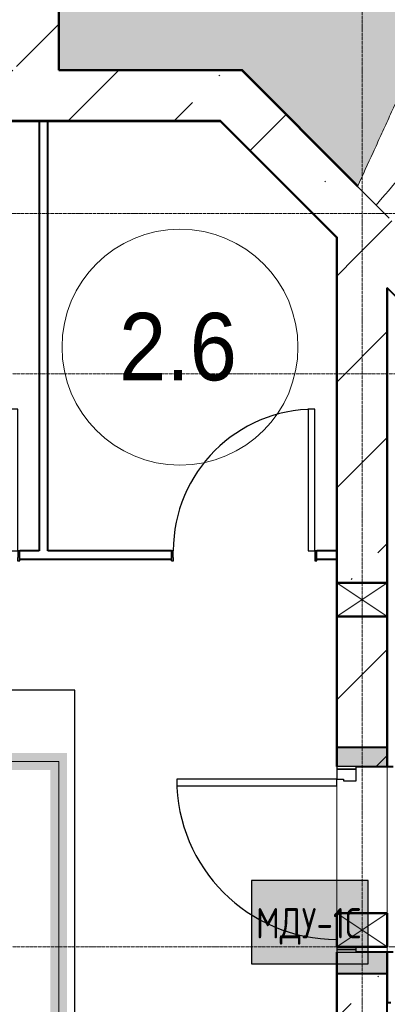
# Model space of a CAD drawing. Header units: millimetres. Extents: x -135639 to 224623, y -383017 to -59102.
# Tile 50 of 256: x 21763 to 23944, y -298756 to -292916. Entities that reach past the tile are written whole.
import ezdxf

# ---------------------------------------------------------------- set-up
doc = ezdxf.new("R2010")
doc.units = ezdxf.units.MM
for name, pattern in [('Линия сетки', [25, 20, -2.5, 0, -2.5]), ('Невидимые', [5, 3, -2]), ('Штрих_3_3_', [6, 3, -3])]:
    doc.linetypes.add(name, pattern=pattern)
for name, color, linetype, lineweight in [('A-000-M_MASS', 7, 'Continuous', 18), ('A-010-A_ROOM', 7, 'Continuous', 20), ('A-200-M_WALL', 7, 'Continuous', 18), ('A-200-M_WALL_EXT', 7, 'Continuous', 18), ('A-200-M_WALL_INT', 7, 'Continuous', 18), ('A-200-M_WALL_PAT', 7, 'Continuous', 40), ('A-314-M_WINDOW', 7, 'Continuous', 18), ('A-325-M_DOOR', 7, 'Continuous', 18), ('A-325-M_DOOR__FRAME', 7, 'Continuous', 30), ('A-325-M_DOOR_OPENING', 7, 'Continuous', 18), ('A-325-M_DOOR_PANEL', 7, 'Continuous', 30), ('C-953-M_PARKING', 7, 'Continuous', 18), ('C-953-MH_PARKING', 7, 'Невидимые', 18), ('S-160-M_FOUND', 7, 'Continuous', 18), ('Z-030-M_GRID', 7, 'Continuous', 9), ('Z-060-M_DETAIL', 7, 'Continuous', 18), ('Арматура воздуховодов', 7, 'Continuous', 18), ('ОС', 5, 'Continuous', 25), ('СС-011-ПОЖ-СИГНАЛИЗАЦИЯ', 1, 'Continuous', 30)]:
    doc.layers.add(name, color=color, linetype=linetype, lineweight=lineweight)
doc.layers.add('ССПС', color=5, linetype='Continuous')
doc.styles.add('1111', font='isocpeur.ttf')
doc.styles.add('Arial_2', font='arial.ttf', dxfattribs={"width": 0.9, "height": 400})
pattern_1 = [(45, (0, 0), (-628.618, 628.618), []), (45, (628.6, 0), (-628.618, 628.618), [1111.25, -222.25, 6.706, -215.544])]

# ---------------------------------------------------------------- blocks, each defined once
blk = doc.blocks.new('A_PAR_Parking - M-2663509-B2_-11_400_')
at = {"layer": 'C-953-M_PARKING', "true_color": 0xf7f9fb}
blk.add_hatch(color=7, dxfattribs=at).paths.add_polyline_path([(-1300, 2650), (-1300, -2700), (1300, -2700), (1300, 2650), (1200, 2650), (1200, -2600), (-1200, -2600), (-1200, 2650)])
at = {"layer": 'A-000-M_MASS', "color": 253, "true_color": 0xaaaaaa}
for p, q in [((-853.2, 716.7), (-993.1, 639.1)), ((853.2, 716.7), (993.1, 639.1)), ((-906.1, 687.4), (-993.1, 639.1)), ((993.1, 639.1), (906.1, 687.4))]:
    blk.add_line(p, q, dxfattribs=at)
for centre, start, end in [((-1010.2, 677.7), 223.41837, 293.93047), ((1010.2, 677.7), 246.06953, 316.58163)]:
    blk.add_arc(centre, 42.2, start, end, dxfattribs=at)
for points, knots in [([(-907.6, 876.4), (-907.6, 976), (-911.2, 1161), (-920, 1362), (-926.1, 1508.1), (-930.5, 1645.4), (-930.2, 1768.6), (-921.6, 1880.2), (-910.5, 1957.2), (-893.9, 2030.5), (-870.8, 2100), (-840.5, 2165.3), (-808.7, 2215.9), (-778.9, 2254), (-754.4, 2281.2), (-727.4, 2307.2), (-698.1, 2331.9), (-667.3, 2354.9), (-635.8, 2376.1), (-604.5, 2395.2), (-574, 2412.1), (-545.3, 2426.4), (-519.1, 2437.8), (-499.9, 2445), (-485.2, 2449.7), (-474.3, 2452.8), (-463.2, 2455.6), (-451.9, 2458.1), (-440.1, 2460.6), (-427.5, 2463), (-414, 2465.5), (-401.8, 2467.8), (-391.4, 2469.7), (-383.1, 2471.3), (-375.8, 2472.6), (-369.6, 2473.7), (-363, 2474.8), (-356.1, 2475.9), (-348.8, 2477.1), (-342.9, 2477.9), (-336.8, 2478.8), (-330.4, 2479.7), (-323.7, 2480.6), (-316.6, 2481.5), (-309.1, 2482.4), (-301.4, 2483.3), (-293.2, 2484.2), (-284.6, 2485.1), (-275.5, 2486), (-262.9, 2487.1), (-249.4, 2488.3), (-234.8, 2489.5), (-223.4, 2490.4), (-211.5, 2491.2), (-198.9, 2492.1), (-185.8, 2492.9), (-167.6, 2494), (-148.2, 2495.1), (-127.4, 2496.1), (-105.9, 2497.2), (-77.2, 2498.4), (-39.8, 2499.8), (-13, 2500.7), (0.9, 2501.1)], [-1, -1, -1, -1, -0.913265, -0.826531, -0.783163, -0.739796, -0.653061, -0.612245, -0.571429, -0.530612, -0.489796, -0.44898, -0.408163, -0.387755, -0.367347, -0.346939, -0.326531, -0.306122, -0.285714, -0.265306, -0.244898, -0.22449, -0.204082, -0.183673, -0.173469, -0.163265, -0.153061, -0.142857, -0.132653, -0.122449, -0.112245, -0.102041, -0.096939, -0.091837, -0.086735, -0.084184, -0.081633, -0.076531, -0.07398, -0.071429, -0.068878, -0.066327, -0.063776, -0.061224, -0.058673, -0.056122, -0.053571, -0.05102, -0.048469, -0.045918, -0.040816, -0.038265, -0.035714, -0.033163, -0.030612, -0.028061, -0.02551, -0.020408, -0.017857, -0.015306, -0.010204, -0.005102, 0, 0, 0, 0]), ([(0.9, 2501.1), (21.7, 2500.5), (51.4, 2499.4), (87.7, 2498), (113.2, 2496.8), (137.2, 2495.6), (159.8, 2494.4), (180.9, 2493.2), (200.8, 2491.9), (219.4, 2490.6), (236.6, 2489.3), (252.9, 2488), (267.9, 2486.6), (281.9, 2485.3), (295, 2483.9), (307, 2482.6), (319.6, 2481.1), (329.9, 2479.7), (338.4, 2478.5), (344.6, 2477.7), (350.4, 2476.8), (355.9, 2475.9), (361.2, 2475.1), (366.3, 2474.2), (371.2, 2473.4), (377.4, 2472.3), (384.7, 2471), (393, 2469.4), (403.4, 2467.5), (415.6, 2465.2), (433.6, 2461.8), (453.8, 2457.8), (475.9, 2452.6), (497.6, 2446), (520.6, 2437.4), (555.5, 2422.1), (605.5, 2395.9), (669.1, 2355.3), (729.9, 2307.4), (772.8, 2262.9), (802.5, 2224.9), (822.6, 2195.1), (840.7, 2164.2), (856.7, 2132.1), (870.9, 2098.9), (887.5, 2053.3), (903.9, 1993.8), (915.3, 1931.2), (921.9, 1879.2), (925.6, 1839.1), (928.2, 1798), (929.8, 1755.7), (930.5, 1719.5), (930.6, 1689.9), (930.5, 1667.4), (930.3, 1644.6), (929.9, 1621.4), (929.4, 1597.9), (928.5, 1566.1), (927.2, 1525.5), (924.6, 1458.6), (919.2, 1336.4), (911, 1144.9), (907.6, 970.1), (907.6, 876.4)], [-1, -1, -1, -1, -0.992347, -0.98852, -0.984694, -0.980867, -0.977041, -0.973214, -0.969388, -0.965561, -0.961735, -0.957908, -0.954082, -0.950255, -0.946429, -0.942602, -0.938776, -0.933673, -0.931122, -0.928571, -0.92602, -0.923469, -0.920918, -0.918367, -0.915816, -0.913265, -0.908163, -0.903061, -0.897959, -0.887755, -0.877551, -0.857143, -0.836735, -0.816327, -0.795918, -0.77551, -0.734694, -0.693878, -0.653061, -0.612245, -0.591837, -0.571429, -0.55102, -0.530612, -0.510204, -0.489796, -0.44898, -0.408163, -0.387755, -0.367347, -0.346939, -0.326531, -0.306122, -0.295918, -0.285714, -0.27551, -0.265306, -0.255102, -0.244898, -0.22449, -0.204082, -0.163265, -0.081633, 0, 0, 0, 0]), ([(-479.6, 2441.4), (-586, 2391.8), (-718.7, 2282.7), (-847.3, 2127.6), (-828.4, 2057)], [0, 0, 0, 0, 0.53668, 1.024735, 1.024735, 1.024735, 1.024735]), ([(-459.4, 2446), (-507.5, 2397.9), (-600.9, 2146.6), (-695.8, 1683.9), (-743.6, 1354.1), (-774.1, 1106.3), (-734.1, 996.4), (-659.8, 552.2), (-618, 522.3), (-447.3, 564.9), (-233.6, 590.3), (-1.9, 601.6)], [0, 0, 0, 0, 0.884172, 2.058368, 3.212407, 3.977765, 4.871213, 5.547774, 6.288901, 6.772879, 7.454401, 7.454401, 7.454401, 7.454401]), ([(459.4, 2446), (507.5, 2397.9), (600.9, 2146.6), (695.8, 1683.9), (743.6, 1354.1), (774.1, 1106.3), (734.1, 996.4), (659.8, 552.2), (618, 522.3), (447.3, 564.9), (233.6, 590.3), (1.9, 601.6)], [0, 0, 0, 0, 0.884172, 2.058368, 3.212407, 3.977765, 4.871213, 5.547774, 6.288901, 6.772879, 7.454401, 7.454401, 7.454401, 7.454401]), ([(479.6, 2441.4), (586, 2391.8), (718.7, 2282.7), (847.3, 2127.6), (828.4, 2057)], [0, 0, 0, 0, 0.53668, 1.024735, 1.024735, 1.024735, 1.024735]), ([(-828.4, 2057), (-802.6, 2015.7), (-728.3, 2173.2), (-566.1, 2339.3), (-504.9, 2380.6)], [0, 0, 0, 0, 0.497572, 1.022643, 1.022643, 1.022643, 1.022643]), ([(828.4, 2057), (802.6, 2015.7), (728.3, 2173.2), (566.1, 2339.3), (504.9, 2380.6)], [0, 0, 0, 0, 0.497572, 1.022643, 1.022643, 1.022643, 1.022643]), ([(-908.3, 1105.9), (-792, 1130), (-753.2, 859.4), (-662.6, 332.1), (-655.4, -196.5), (-660.5, -684.2), (-662.6, -1068.4), (-763.9, -1442.7), (-816.5, -1156.9), (-841.5, -605.2), (-856.7, -17.5), (-856.5, 453.9), (-853.2, 716.7)], [0, 0, 0, 0, 1.013953, 2.476159, 4.172855, 5.704608, 7.082231, 8.244161, 9.589947, 11.154659, 12.917121, 14.362976, 14.362976, 14.362976, 14.362976]), ([(908.3, 1105.9), (792, 1130), (753.2, 859.4), (662.6, 332.1), (655.4, -196.5), (660.5, -684.2), (662.6, -1068.4), (763.9, -1442.7), (816.5, -1156.9), (841.5, -605.2), (856.7, -17.5), (856.5, 453.9), (853.2, 716.7)], [0, 0, 0, 0, 1.013953, 2.476159, 4.172855, 5.704608, 7.082231, 8.244161, 9.589947, 11.154659, 12.917121, 14.362976, 14.362976, 14.362976, 14.362976]), ([(-1040.9, 648.7), (-1044.3, 651.7), (-1048.7, 656.6), (-1052.9, 663.7), (-1055.3, 669.5), (-1057.1, 675.4), (-1058, 681.7), (-1058.4, 688.2), (-1057.8, 701.7), (-1052.2, 723.5), (-1035.9, 755.8), (-1011.1, 789.9), (-984.6, 818.2), (-961.5, 838.8), (-943.7, 853.1), (-925.6, 865.8), (-913.6, 873), (-907.6, 876.4)], [-1, -1, -1, -1, -0.941667, -0.9125, -0.883333, -0.854167, -0.825, -0.795833, -0.766667, -0.65, -0.533333, -0.4, -0.266667, -0.2, -0.133333, -0.066667, 0, 0, 0, 0]), ([(907.6, 876.4), (912.9, 873.5), (923.4, 867.2), (944.5, 852.7), (970.5, 831.6), (999.5, 802.9), (1025.9, 770.7), (1043.2, 742.4), (1052.9, 719.4), (1057.4, 702.8), (1058.6, 689.7), (1057.9, 679.9), (1056.4, 672.8), (1054.1, 666.1), (1049.7, 657.8), (1044.8, 652.2), (1040.9, 648.7)], [-1, -1, -1, -1, -0.941667, -0.883333, -0.766667, -0.65, -0.533333, -0.4, -0.333333, -0.266667, -0.2, -0.166667, -0.133333, -0.1, -0.066667, 0, 0, 0, 0]), ([(0, -2003.8), (-45, -2003.7), (-131.8, -2001.4), (-251.9, -1990.7), (-361.8, -1973.6), (-461.5, -1950.2), (-550.8, -1921), (-629.5, -1886.4), (-686.2, -1853.3), (-726.1, -1824.5), (-753.4, -1801.8), (-773.8, -1781.9), (-788.8, -1765.5), (-799.4, -1753.1), (-809.5, -1740.4), (-818.9, -1727.5), (-827.7, -1714.4), (-836.1, -1701.2), (-843.9, -1687.9), (-851.2, -1674.4), (-857.9, -1660.8), (-864.3, -1647.2), (-870.2, -1633.6), (-875.7, -1619.8), (-880.7, -1606), (-885.4, -1592.2), (-889.8, -1578.4), (-893.7, -1564.6), (-897.4, -1550.8), (-900.7, -1537.2), (-903.9, -1523.6), (-906.6, -1510.1), (-909.2, -1496.6), (-911.6, -1483.4), (-913.8, -1470.2), (-915.7, -1457.2), (-917.5, -1444.4), (-919.2, -1431.8), (-920.9, -1419.4), (-922.8, -1403.2), (-925.1, -1383.5), (-927.6, -1360.8), (-929.8, -1338.8), (-931.7, -1317.6), (-934, -1290), (-936.3, -1256.7), (-938.2, -1217.6), (-939.4, -1178.6), (-940, -1138.8), (-940, -1097.3), (-939.4, -1038.8), (-937.7, -958.2), (-934.4, -846), (-930.5, -714.1), (-926.5, -558.6), (-922.7, -375.9), (-918.9, -163.4), (-914.9, 81.7), (-911.4, 315.4), (-908.5, 521.3), (-906.9, 630.9), (-906.1, 687.4)], [-1, -1, -1, -1, -0.97619, -0.952381, -0.928571, -0.904762, -0.880952, -0.857143, -0.833333, -0.821429, -0.809524, -0.797619, -0.791667, -0.785714, -0.779762, -0.77381, -0.767857, -0.761905, -0.755952, -0.75, -0.744048, -0.738095, -0.732143, -0.72619, -0.720238, -0.714286, -0.708333, -0.702381, -0.696429, -0.690476, -0.684524, -0.678571, -0.672619, -0.666667, -0.660714, -0.654762, -0.64881, -0.642857, -0.636905, -0.630952, -0.619048, -0.607143, -0.595238, -0.583333, -0.571429, -0.547619, -0.52381, -0.5, -0.47619, -0.452381, -0.428571, -0.380952, -0.333333, -0.285714, -0.238095, -0.190476, -0.142857, -0.095238, -0.047619, -0.02381, 0, 0, 0, 0]), ([(906.1, 687.4), (906.9, 630.9), (908.5, 521.3), (910.7, 366.9), (912.8, 221.9), (915.6, 40.8), (918.9, -163.4), (922.7, -375.9), (926.5, -558.6), (929.8, -688.2), (932.5, -780), (934.3, -843.5), (936, -902.1), (937.5, -956.3), (938.7, -1006.6), (939.6, -1053.4), (940, -1097.3), (940, -1138.8), (939.4, -1178.6), (938.2, -1217.6), (936.3, -1256.7), (934, -1290), (931.7, -1317.6), (929.8, -1338.8), (927.6, -1360.8), (925.1, -1383.5), (922.8, -1403.2), (920.9, -1419.4), (919.2, -1431.8), (917.5, -1444.4), (915.7, -1457.2), (913.8, -1470.2), (911.6, -1483.4), (909.2, -1496.6), (906.6, -1510.1), (903.9, -1523.6), (900.7, -1537.2), (897.4, -1550.8), (893.7, -1564.6), (889.8, -1578.4), (885.4, -1592.2), (880.7, -1606), (875.7, -1619.8), (870.2, -1633.6), (864.3, -1647.2), (857.9, -1660.8), (851.2, -1674.4), (843.9, -1687.9), (836.1, -1701.2), (827.7, -1714.4), (818.9, -1727.5), (809.5, -1740.4), (799.4, -1753.1), (788.8, -1765.5), (773.8, -1781.9), (753.4, -1801.8), (726.1, -1824.5), (686.2, -1853.3), (606.8, -1899.6), (494.8, -1942.4), (361.8, -1973.6), (251.9, -1990.7), (131.8, -2001.4), (45, -2003.7), (0, -2003.8)], [-1, -1, -1, -1, -0.97619, -0.952381, -0.928571, -0.904762, -0.857143, -0.809524, -0.761905, -0.714286, -0.690476, -0.666667, -0.642857, -0.619048, -0.595238, -0.571429, -0.547619, -0.52381, -0.5, -0.47619, -0.452381, -0.428571, -0.416667, -0.404762, -0.392857, -0.380952, -0.369048, -0.363095, -0.357143, -0.35119, -0.345238, -0.339286, -0.333333, -0.327381, -0.321429, -0.315476, -0.309524, -0.303571, -0.297619, -0.291667, -0.285714, -0.279762, -0.27381, -0.267857, -0.261905, -0.255952, -0.25, -0.244048, -0.238095, -0.232143, -0.22619, -0.220238, -0.214286, -0.208333, -0.202381, -0.190476, -0.178571, -0.166667, -0.142857, -0.095238, -0.071429, -0.047619, -0.02381, 0, 0, 0, 0]), ([(-643, -1534.6), (-731.6, -1765.4), (-468.2, -1854.8), (-203.3, -1891), (-1.9, -1901.6)], [0, 0, 0, 0, 0.867049, 1.684227, 1.684227, 1.684227, 1.684227]), ([(-643, -1534.6), (-569.6, -1622.1), (-348.5, -1664.3), (-124, -1672.4), (-1.9, -1676.2)], [0, 0, 0, 0, 0.616728, 1.242165, 1.242165, 1.242165, 1.242165]), ([(643, -1534.6), (731.6, -1765.4), (468.2, -1854.8), (203.3, -1891), (1.9, -1901.6)], [0, 0, 0, 0, 0.867049, 1.684227, 1.684227, 1.684227, 1.684227]), ([(643, -1534.6), (569.6, -1622.1), (348.5, -1664.3), (124, -1672.4), (1.9, -1676.2)], [0, 0, 0, 0, 0.616728, 1.242165, 1.242165, 1.242165, 1.242165])]:
    blk.add_open_spline(points, degree=3, knots=knots, dxfattribs=at)
for points, degree in [([(-376.2, 2469.9), (-425, 2411.7), (-256.6, 2425), (-1.9, 2431.6)], 3), ([(376.2, 2469.9), (425, 2411.7), (256.6, 2425), (1.9, 2431.6)], 3), ([(-1.9, 1329.8), (-478.1, 1299.2), (-761.9, 1135.3)], 2), ([(1.9, 1329.8), (478.1, 1299.2), (761.9, 1135.3)], 2), ([(-599.3, 190.1), (-592, 24.4), (-575.2, -588.2), (-560, -1389.4)], 3), ([(599.3, 190.1), (592, 24.4), (575.2, -588.2), (560, -1389.4)], 3)]:
    blk.add_open_spline(points, degree=degree, dxfattribs=at)
at = {"layer": 'C-953-M_PARKING', "color": 253, "true_color": 0xaaaaaa}
for p, q in [((-1250, -2650), (-1250, 2650)), ((1250, 2650), (1250, -2650)), ((822.6, -2197.9), (822.1, -2200.1)), ((822.1, -2200.1), (822.1, -2433.8)), ((824.5, -2196.4), (822.6, -2197.9)), ((822.6, -2197.9), (824.5, -2196.4)), ((828.2, -2195.4), (824.5, -2196.4)), ((824.5, -2196.4), (828.2, -2195.4)), ((833.8, -2195), (828.2, -2195.4)), ((839.8, -2195.4), (833.8, -2195)), ((843.6, -2196.4), (839.8, -2195.4)), ((839.8, -2195.4), (843.6, -2196.4)), ((845.7, -2197.9), (843.6, -2196.4)), ((843.6, -2196.4), (845.7, -2197.9)), ((846.5, -2200.1), (845.7, -2197.9)), ((938, -2198.7), (846.5, -2425.3)), ((846.5, -2425.3), (846.5, -2200.1)), ((939, -2197.3), (938, -2198.7)), ((938, -2198.7), (939, -2197.3)), ((941, -2196.1), (939, -2197.3)), ((939, -2197.3), (941, -2196.1)), ((944.2, -2195.3), (941, -2196.1)), ((941, -2196.1), (944.2, -2195.3)), ((948.9, -2195), (944.2, -2195.3)), ((944.2, -2195.3), (948.9, -2195)), ((953.2, -2195.3), (948.9, -2195)), ((948.9, -2195), (953.2, -2195.3)), ((956.4, -2196.1), (953.2, -2195.3)), ((953.2, -2195.3), (956.4, -2196.1)), ((958.5, -2197.3), (956.4, -2196.1)), ((956.4, -2196.1), (958.5, -2197.3)), ((959.7, -2198.7), (958.5, -2197.3)), ((958.5, -2197.3), (959.7, -2198.7)), ((1058.6, -2425.3), (959.7, -2198.7)), ((1059.2, -2197.9), (1058.6, -2200.1)), ((1058.6, -2200.1), (1058.6, -2425.3)), ((1061.1, -2196.4), (1059.2, -2197.9)), ((1059.2, -2197.9), (1061.1, -2196.4)), ((1064.9, -2195.4), (1061.1, -2196.4)), ((1061.1, -2196.4), (1064.9, -2195.4)), ((1070.4, -2195), (1064.9, -2195.4)), ((1076.3, -2195.4), (1070.4, -2195)), ((1080, -2196.4), (1076.3, -2195.4)), ((1076.3, -2195.4), (1080, -2196.4)), ((1082.1, -2197.9), (1080, -2196.4)), ((1080, -2196.4), (1082.1, -2197.9)), ((1082.7, -2200.1), (1082.1, -2197.9)), ((1082.1, -2197.9), (1082.7, -2200.1)), ((1082.7, -2433.8), (1082.7, -2200.1)), ((869.4, -2430.3), (950, -2231.9)), ((950, -2231.9), (1037.2, -2429.5)), ((822.1, -2433.8), (825.8, -2443.3)), ((825.8, -2443.3), (833.1, -2445.9)), ((833.1, -2445.9), (846, -2445.9)), ((846, -2445.9), (854.6, -2444.9)), ((854.6, -2444.9), (861.1, -2441.8)), ((861.1, -2441.8), (865.9, -2436.9)), ((865.9, -2436.9), (869.4, -2430.3)), ((1037.2, -2429.5), (1041.4, -2437.3)), ((1041.4, -2437.3), (1046.1, -2442.4)), ((1046.1, -2442.4), (1051.3, -2445.1)), ((1051.3, -2445.1), (1057.5, -2445.9)), ((1057.5, -2445.9), (1071.8, -2445.9)), ((1071.8, -2445.9), (1075.5, -2445.3)), ((1075.5, -2445.3), (1071.8, -2445.9)), ((1075.5, -2445.3), (1079, -2443.3)), ((1079, -2443.3), (1075.5, -2445.3)), ((1079, -2443.3), (1081.6, -2439.5)), ((1081.6, -2439.5), (1079, -2443.3)), ((1081.6, -2439.5), (1082.7, -2433.8)), ((1250, -2650), (-1250, -2650))]:
    blk.add_line(p, q, dxfattribs=at)
at = {"layer": 'C-953-MH_PARKING', "color": 253, "linetype": 'Штрих_3_3_', "true_color": 0xaaaaaa}
blk.add_line((-1200, 2650), (1200, 2650), dxfattribs=at)
blk = doc.blocks.new('101_Дверь_Однопольная - _ПЧ_800х2000_ПХА_Л-4230459-B2_-11_400_')
at = {"layer": 'A-325-M_DOOR', "color": 253, "lineweight": 30, "true_color": 0xaaaaaa}
for p, q in [((-430, 25), (-431, 25)), ((-431, 25), (-431, -35)), ((-430, -35), (-430, 25)), ((431, 25), (430, 25)), ((430, 25), (430, -35)), ((431, -35), (431, 25)), ((-431, -35), (-430, -35)), ((430, -35), (431, -35))]:
    blk.add_line(p, q, dxfattribs=at)
at = {"layer": 'A-325-M_DOOR__FRAME', "color": 253, "true_color": 0xaaaaaa}
for p, q in [((-420, 25), (-430, 25)), ((-430, 25), (-430, -35)), ((-420, -15), (-420, 25)), ((430, 25), (420, 25)), ((420, 25), (420, -15)), ((430, -35), (430, 25)), ((-430, -35), (-419, -35)), ((-419, -15), (-420, -15)), ((-419, -35), (-419, -15)), ((420, -15), (419, -15)), ((419, -15), (419, -35)), ((419, -35), (430, -35))]:
    blk.add_line(p, q, dxfattribs=at)
at = {"layer": 'A-325-M_DOOR_PANEL', "color": 253, "true_color": 0xaaaaaa}
for p, q in [((420, 865), (380, 865)), ((380, 865), (380, 25)), ((420, 25), (420, 865)), ((380, 25), (420, 25))]:
    blk.add_line(p, q, dxfattribs=at)
blk.add_arc((420, 25), 840, 90, 180, dxfattribs=at)
blk = doc.blocks.new('101_Дверь_Однопольная - _ПЧ_Мет_900х2000_Тех помещения_EI60_Л-3419553-B2_-11_400_')
at = {"layer": 'A-325-M_DOOR', "color": 253, "lineweight": 30, "true_color": 0xaaaaaa}
for p, q in [((-535, 150), (-550, 150)), ((-550, 150), (-550, 35)), ((-535, 35), (-535, 150)), ((550, 150), (535, 150)), ((535, 150), (535, 35)), ((550, 35), (550, 150)), ((-550, 35), (-535, 35)), ((535, 35), (550, 35))]:
    blk.add_line(p, q, dxfattribs=at)
at = {"layer": 'A-325-M_DOOR__FRAME', "color": 253, "true_color": 0xaaaaaa}
for p, q in [((-520, 150), (-535, 150)), ((-535, 150), (-535, 35)), ((535, 150), (475, 150)), ((475, 150), (475, 110)), ((535, 35), (535, 150)), ((475, 110), (465, 110)), ((465, 110), (465, 35)), ((-535, 35), (-520, 35)), ((465, 35), (535, 35))]:
    blk.add_line(p, q, dxfattribs=at)
at = {"layer": 'A-325-M_DOOR_PANEL', "color": 253, "true_color": 0xaaaaaa}
for p, q in [((475, 1100), (435, 1100)), ((435, 1100), (435, 150)), ((475, 150), (475, 1100)), ((435, 150), (475, 150))]:
    blk.add_line(p, q, dxfattribs=at)
blk.add_arc((475, 150), 950, 90, 180, dxfattribs=at)
blk = doc.blocks.new('135_SLK_GD_AR_rvt-1-B2_-11_400_')
at = {"layer": 'A-200-M_WALL_PAT', "lineweight": 18, "true_color": 0xcbcbcb}
h = blk.add_hatch(color=9, dxfattribs=at)
h.paths.add_polyline_path([(32315, 63142.9), (32500, 63142.9), (32500, 63270), (32200, 63270), (32200, 63142.9)])
h.paths.add_polyline_path([(32200, 64370), (32500, 64370), (32500, 64482.9), (32200, 64482.9)])
at = {"layer": 'A-200-M_WALL', "color": 253, "lineweight": 40, "true_color": 0xaaaaaa}
for p, q in [((32500, 64482.9), (32200, 64482.9)), ((32200, 64482.9), (32200, 64370)), ((32200, 64370), (32200, 64482.9)), ((32500, 64370), (32500, 64482.9)), ((32500, 64482.9), (32500, 64370)), ((32315, 64370), (32500, 64370)), ((32200, 63270), (32200, 63142.9)), ((32200, 63142.9), (32200, 63270)), ((32500, 63270), (32315, 63270)), ((32500, 63142.9), (32500, 63270)), ((32500, 63270), (32500, 63142.9)), ((32200, 63142.9), (32500, 63142.9))]:
    blk.add_line(p, q, dxfattribs=at)
at = {"layer": 'A-200-M_WALL_INT', "color": 253, "lineweight": 40, "true_color": 0xaaaaaa}
for p, q in [((31637.3, 68500), (32324.7, 67812.6)), ((31640.2, 68500), (31637.3, 68500)), ((32325.2, 67815), (31640.2, 68500)), ((28523, 68198), (31508.9, 68198)), ((31506.9, 68200), (29635, 68200)), ((30485, 68200), (30435, 68200)), ((30435, 68200), (30435, 65650)), ((30485, 65650), (30485, 68200)), ((31509.8, 68200), (31506.9, 68200)), ((31508.9, 68198), (32198, 67508.9)), ((32198, 67511.8), (31509.8, 68200)), ((32200, 67509.8), (32198, 67511.8)), ((32198, 67508.9), (32198, 64370)), ((32200, 65460), (32200, 67509.8)), ((35584.8, 64124.9), (32500, 67209.8)), ((32500, 67209.8), (32500, 67181.5)), ((32500, 67181.5), (32500, 67160.3)), ((32500, 67160.3), (32500, 65651.6)), ((30435, 65650), (30318.5, 65650)), ((31219, 65650), (30485, 65650)), ((32200, 65650), (32081, 65650)), ((32200, 65600), (32200, 65650)), ((32500, 65651.6), (32500, 65598.4)), ((30318.5, 65600), (31219, 65600)), ((32081, 65600), (32200, 65600)), ((32500, 65598.4), (32500, 65460)), ((32200, 64482.9), (32200, 65260)), ((32500, 65260), (32500, 64482.9)), ((32198, 64370), (32200, 64370)), ((32500, 64370), (32535, 64370)), ((32200, 63270), (32198, 63270)), ((32198, 63270), (32198, 60902)), ((32535, 63270), (32500, 63270)), ((32200, 60902), (32200, 63142.9)), ((32500, 63142.9), (32500, 62970)), ((32500, 62970), (32520, 62970))]:
    blk.add_line(p, q, dxfattribs=at)
at = {"layer": 'A-325-M_DOOR', "color": 253, "lineweight": 18, "true_color": 0xaaaaaa}
for p in [(29887.5, 65625), (31650, 65625)]:
    blk.add_blockref('101_Дверь_Однопольная - _ПЧ_800х2000_ПХА_Л-4230459-B2_-11_400_', p, dxfattribs=at)
at = {"layer": 'A-325-M_DOOR', "color": 253, "lineweight": 18, "true_color": 0xaaaaaa, "rotation": 90.00000000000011}
blk.add_blockref('101_Дверь_Однопольная - _ПЧ_Мет_900х2000_Тех помещения_EI60_Л-3419553-B2_-11_400_', (32350, 63820), dxfattribs=at)
at = {"layer": 'C-953-M_PARKING', "color": 253, "lineweight": 18, "true_color": 0xaaaaaa, "rotation": 180}
blk.add_blockref('A_PAR_Parking - M-2663509-B2_-11_400_', (29300, 61750), dxfattribs=at)
blk = doc.blocks.new('231_ADSK_Дверь_Проем - ADSK_Дверь_Проем-1841403-B2_-11_400_')
at = {"layer": 'A-325-M_DOOR_OPENING', "color": 253, "true_color": 0xaaaaaa}
for p, q in [((-550, 150), (-520, 150)), ((-320, 150), (550, 150)), ((-550, -150), (-520, -150)), ((-320, -150), (550, -150))]:
    blk.add_line(p, q, dxfattribs=at)
blk = doc.blocks.new('Засыпка3 - Засыпка-764769-B2_-11_400_')
at = {"layer": 'S-160-M_FOUND', "lineweight": 9, "true_color": 0xaaaaaa}
h = blk.add_hatch(dxfattribs=at)
h.set_pattern_fill('FP_188', color=253, style=0, pattern_type=2)
h.set_pattern_definition([(0, (-14349.74, -59900.21), (400, 100), [6.706, -293.294, 6.706, -23.294, -1600]), (0, (-14349.74, -59900.21), (400, 100), [-330, 6.706, -593.294, 6.706, -293.294, -700]), (0, (-14349.74, -59900.21), (400, 100), [-1230, 6.706, -193.294, 6.706, -493.294]), (120, (-14197.34, -59850.21), (-286.60254, 296.41016), [6.706, -293.294, 6.706, -23.294, -1600]), (120, (-14197.34, -59850.21), (-286.60254, 296.41016), [-330, 6.706, -593.294, 6.706, -293.294, -700]), (120, (-14197.34, -59850.21), (-286.60254, 296.41016), [-1230, 6.706, -193.294, 6.706, -493.294]), (240, (-14149.74, -59646.21), (-113.39746, -396.41016), [6.706, -293.294, 6.706, -23.294, -1600]), (240, (-14149.74, -59646.21), (-113.39746, -396.41016), [-330, 6.706, -593.294, 6.706, -293.294, -700]), (240, (-14149.74, -59646.21), (-113.39746, -396.41016), [-1230, 6.706, -193.294, 6.706, -493.294])])
h.paths.add_polyline_path([(17973.5, 7910.6), (21490.4, 15604.6), (21164.1, 15775.2), (20832.5, 15935.3), (20495.9, 16084.6), (20154.8, 16223.1), (19809.3, 16350.7), (19460, 16467), (19107.1, 16572.2), (18751, 16666), (18392.1, 16748.3), (18030.8, 16819.1), (17667.3, 16878.3), (17302.2, 16925.9), (16875.3, 16965.6), (16568.3, 16985.8), (16200.3, 16998.1), (16200.3, 8599.8), (17284.3, 8599.8), (17585, 8299.1)])
at = {"layer": 'S-160-M_FOUND', "color": 253, "lineweight": 40, "true_color": 0xaaaaaa}
for p, q in [((16200.3, 16998.1), (16200.3, 8599.8)), ((16200.3, 8599.8), (17284.3, 8599.8)), ((17284.3, 8599.8), (17973.5, 7910.6))]:
    blk.add_line(p, q, dxfattribs=at)
blk = doc.blocks.new('231_Отверстие прямоуг _Окно_Стена_ - Отверстие-2213874-B2_-11_400_')
at = {"layer": 'A-314-M_WINDOW', "color": 253, "lineweight": 50, "true_color": 0xaaaaaa}
for p, q in [((25, -150), (25, 150)), ((25, 150), (225, 150)), ((225, 150), (225, -150)), ((225, -150), (25, -150))]:
    blk.add_line(p, q, dxfattribs=at)
at = {"layer": 'Z-060-M_DETAIL', "color": 253, "true_color": 0xaaaaaa}
for p, q in [((25, 150), (25, -150)), ((225, 150), (25, 150)), ((225, 150), (25, -150)), ((25, 150), (225, -150)), ((225, 150), (225, -150)), ((25, -150), (225, -150))]:
    blk.add_line(p, q, dxfattribs=at)
blk = doc.blocks.new('231_Отверстие прямоуг _Окно_Стена_ - Отверстие-2213872-B2_-11_400_')
at = {"layer": 'A-314-M_WINDOW', "color": 253, "lineweight": 50, "true_color": 0xaaaaaa}
for p, q in [((25, -150), (25, 150)), ((25, 150), (225, 150)), ((225, 150), (225, -150)), ((225, -150), (25, -150))]:
    blk.add_line(p, q, dxfattribs=at)
at = {"layer": 'Z-060-M_DETAIL', "color": 253, "true_color": 0xaaaaaa}
for p, q in [((25, 150), (25, -150)), ((225, 150), (25, 150)), ((225, 150), (25, -150)), ((25, 150), (225, -150)), ((225, 150), (225, -150)), ((25, -150), (225, -150))]:
    blk.add_line(p, q, dxfattribs=at)
blk = doc.blocks.new('135_SLK_K1-2-3_KR_rvt-1-B2_-11_400_')
at = {"layer": 'A-200-M_WALL_PAT', "lineweight": 9, "true_color": 0xaaaaaa}
h = blk.add_hatch(dxfattribs=at)
h.set_pattern_fill('FP_5', color=253, style=0, pattern_type=2)
h.set_pattern_definition(pattern_1)
h.paths.add_polyline_path([(30550, 68500), (30550, 76898.3), (30300, 76899.9), (30300, 68500)])
h = blk.add_hatch(dxfattribs=at)
h.set_pattern_fill('FP_5', color=253, style=0, pattern_type=2)
h.set_pattern_definition(pattern_1)
h.paths.add_polyline_path([(31509.8, 68200), (31209.8, 68500), (29635, 68500), (29635, 68200), (31225, 68200)])
h.paths.add_polyline_path([(28522.6, 68200), (28525, 68200.4), (28525, 68203.6)])
h = blk.add_hatch(dxfattribs=at)
h.set_pattern_fill('FP_5', color=253, style=0, pattern_type=2)
h.set_pattern_definition(pattern_1)
h.paths.add_polyline_path([(37634.3, 62075.5), (37846.4, 62287.6), (37505.6, 62628.4), (37293.5, 62416.3), (37505.6, 62204.2)])
h.paths.add_polyline_path([(35950, 63759.8), (36162.1, 63971.9), (31634, 68500), (31209.8, 68500), (35507.1, 64202.7)])
h = blk.add_hatch(dxfattribs=at)
h.set_pattern_fill('FP_5', color=253, style=0, pattern_type=2)
h.set_pattern_definition(pattern_1)
h.paths.add_polyline_path([(32500, 60900), (32500, 63270), (32200, 63270), (32200, 60900)])
h.paths.add_polyline_path([(32200, 64370), (32500, 64370), (32500, 65260), (32200, 65260)])
h.paths.add_polyline_path([(32500, 65460), (32500, 67209.8), (32200, 67509.8), (32200, 65460), (32315.1, 65460)])
at = {"layer": 'A-200-M_WALL_EXT', "color": 253, "lineweight": 40, "true_color": 0xaaaaaa}
for p, q in [((30550, 68500), (30550, 76898.3)), ((31209.8, 68500), (30550, 68500)), ((31634, 68500), (31209.8, 68500)), ((32323.3, 67810.8), (31634, 68500)), ((29635, 68200), (31509.8, 68200)), ((31509.8, 68200), (32200, 67509.8)), ((32200, 67509.8), (32200, 65460)), ((32500, 65460), (32500, 67209.8)), ((32500, 67209.8), (35950, 63759.8)), ((32200, 65260), (32200, 64370)), ((32500, 64370), (32500, 65260)), ((32315, 64370), (32500, 64370)), ((32200, 63270), (32200, 60900)), ((32500, 63270), (32315, 63270)), ((32500, 60900), (32500, 63270))]:
    blk.add_line(p, q, dxfattribs=at)
at = {"layer": 'A-200-M_WALL_EXT', "color": 253, "true_color": 0xaaaaaa}
blk.add_line((32433.5, 67700.6), (32511.9, 67622.1), dxfattribs=at)
at = {"layer": 'A-200-M_WALL_EXT', "color": 253, "true_color": 0xaaaaaa, "flags": 128}
blk.add_lwpolyline([(32433.5, 67700.6), (32417.6, 67716.4), (32370.4, 67763.6), (32323.3, 67810.8)], dxfattribs=at)
at = {"layer": 'A-200-M_WALL_EXT', "color": 253, "true_color": 0xaaaaaa}
for points, knots in [([(32323.3, 67810.8), (32354.1, 67878.1), (32400.3, 67979.2), (32461.9, 68113.9), (32508.1, 68215), (32554.3, 68316.2), (32600.5, 68417.3), (32646.8, 68518.5), (32693, 68619.7), (32739.3, 68720.9), (32785.6, 68822.1), (32831.8, 68923.3), (32878.1, 69024.5), (32924.4, 69125.8), (32986.1, 69260.7), (33155.7, 69631.9), (33433.4, 70239.4), (33803.6, 71049.4), (34297.3, 72129.5), (34976.2, 73614.6), (35531.6, 74829.8), (35840.2, 75504.8)], [0, 0, 0, 0, 0.026316, 0.039474, 0.052632, 0.065789, 0.078947, 0.092105, 0.105263, 0.118421, 0.131579, 0.144737, 0.157895, 0.171053, 0.184211, 0.210526, 0.315789, 0.421053, 0.526316, 0.736842, 1, 1, 1, 1]), ([(32677.1, 67983.5), (32644.6, 67945.8), (32563.3, 67851.5), (32482.1, 67757.2), (32433.5, 67700.6)], [0, 0, 0, 0, 0.4, 1, 1, 1, 1])]:
    blk.add_open_spline(points, degree=3, knots=knots, dxfattribs=at)
at = {"layer": 'A-314-M_WINDOW', "color": 253, "lineweight": 18, "true_color": 0xaaaaaa, "rotation": 89.99999999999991}
for name, p in [('231_Отверстие прямоуг _Окно_Стена_ - Отверстие-2213874-B2_-11_400_', (32350, 65235)), ('231_Отверстие прямоуг _Окно_Стена_ - Отверстие-2213872-B2_-11_400_', (32350, 63275))]:
    blk.add_blockref(name, p, dxfattribs=at)
at = {"layer": 'A-325-M_DOOR', "color": 253, "lineweight": 18, "true_color": 0xaaaaaa, "rotation": 89.99999999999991}
blk.add_blockref('231_ADSK_Дверь_Проем - ADSK_Дверь_Проем-1841403-B2_-11_400_', (32350, 63820), dxfattribs=at)
at = {"layer": 'S-160-M_FOUND', "color": 253, "lineweight": 18, "true_color": 0xaaaaaa}
blk.add_blockref('Засыпка3 - Засыпка-764769-B2_-11_400_', (14349.7, 59900.2), dxfattribs=at)
blk = doc.blocks.new('050_Марка_Помещение - Номер-620969-B2_-11_400_')
at = {"layer": 'A-010-A_ROOM', "color": 253, "true_color": 0xaaaaaa}
blk.add_circle((0, 0), 3.5, dxfattribs=at)
blk = doc.blocks.new('-2 этаж')
at = {"layer": 'Z-030-M_GRID', "color": 253, "linetype": 'Линия сетки', "true_color": 0xaaaaaa}
for p, q in [((291442.3, -369626.4), (291442.3, -260675.4)), ((412503.2, -282277.3), (255410, -282277.3)), ((415039.8, -283227.3), (255410.1, -283227.3)), ((415040.1, -286627.3), (255410.3, -286627.3))]:
    blk.add_line(p, q, dxfattribs=at)
at = {"lineweight": 5}
for name in ['135_SLK_GD_AR_rvt-1-B2_-11_400_', '135_SLK_K1-2-3_KR_rvt-1-B2_-11_400_']:
    blk.add_blockref(name, (259092.3, -349927.3), dxfattribs=at)
at = {"layer": 'A-010-A_ROOM', "color": 253, "true_color": 0xaaaaaa, "xscale": 199.9999999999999, "yscale": 199.9999999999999, "zscale": 199.9999999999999}
blk.add_blockref('050_Марка_Помещение - Номер-620969-B2_-11_400_', (290362, -283069.7), dxfattribs=at)
at = {"layer": 'A-010-A_ROOM', "color": 253, "lineweight": 9, "true_color": 0xaaaaaa, "insert": (290000.7, -282866.3), "char_height": 400, "width": 865.822, "attachment_point": 1, "style": 'Arial_2'}
blk.add_mtext('2.6', dxfattribs=at)
blk = doc.blocks.new('ger')
at = {"lineweight": 40, "ltscale": 2, "true_color": 0xffffff}
h = blk.add_hatch(color=7, dxfattribs=at)
h.dxf.hatch_style = 1
h.paths.add_polyline_path([(491036.1, -67335.5), (491036.1, -66842.7), (490344.7, -66842.7), (490344.7, -67335.5)])
at = {"layer": 'ОС', "color": 1, "lineweight": 30}
blk.add_lwpolyline([(491036.1, -66842.7), (490344.7, -66842.7), (490344.7, -67335.5), (491036.1, -67335.5)], close=True, dxfattribs=at)
at = {"layer": 'ССПС', "color": 1, "lineweight": -2, "ltscale": 1000, "style": '1111', "width": 0.8}
blk.add_text('МДУ-1С', height=180, dxfattribs=at).set_placement((490370.6, -67185.8))

msp = doc.modelspace()

# ---------------------------------------------------------------- linework, layer by layer
at = {"layer": 'СС-011-ПОЖ-СИГНАЛИЗАЦИЯ', "lineweight": 30}
msp.add_lwpolyline([(60073.1, -305181.5), (33426, -305181.5), (33426, -304898.9), (23093.9, -304898.9), (23093.9, -300524), (22090.8, -300524), (22090.8, -296893.4), (18510.1, -296893.4)], dxfattribs=at)

# ---------------------------------------------------------------- block references
at = {"color": 0}
msp.add_blockref('-2 этаж', (-267647.8, -11788.6), dxfattribs=at)
at = {"layer": 'Арматура воздуховодов', "lineweight": 30}
msp.add_blockref('ger', (-467205.9, -231179.3), dxfattribs=at)
msp.add_blockref('ger', (-467205.9, -231179.3), dxfattribs=at)

doc.saveas('drawing.dxf')
